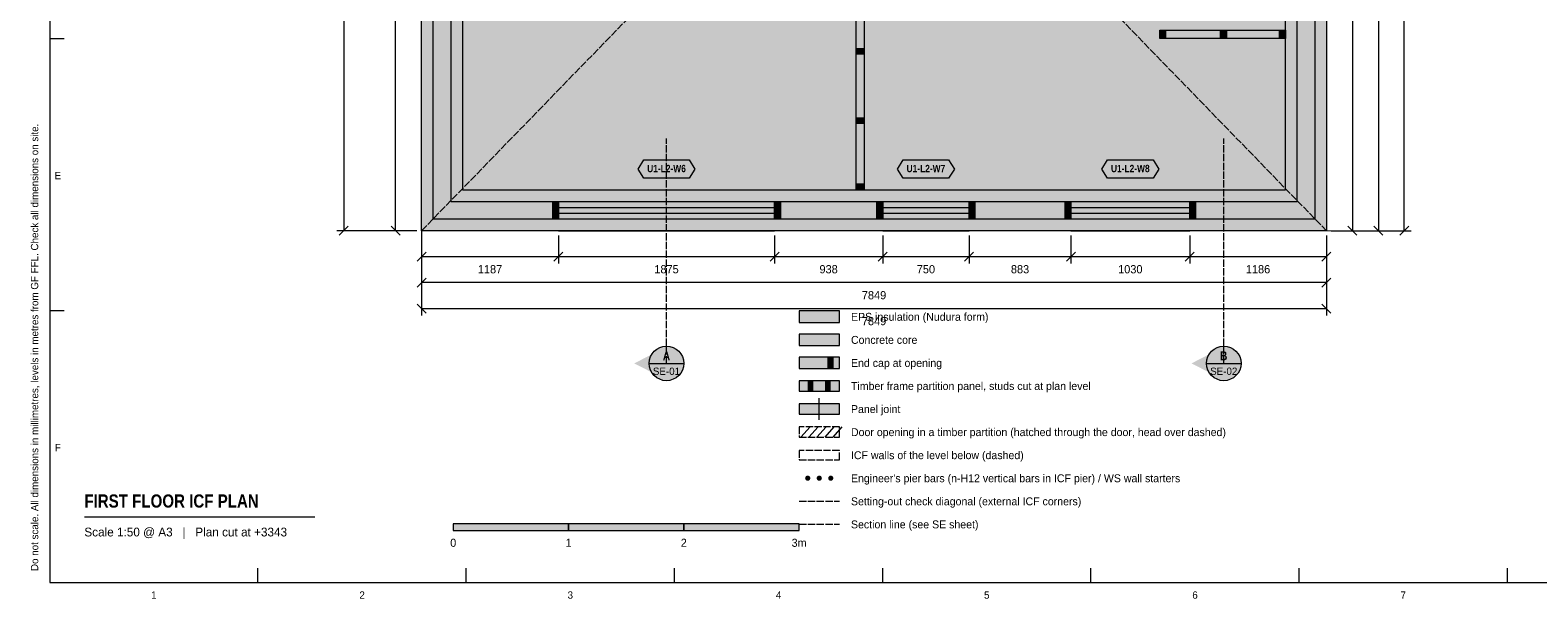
# Model space of a CAD drawing. Header units: millimetres. Extents: x 17 to 413, y 4 to 292.
# Tile 1 of 6: x 17 to 278, y 4 to 103. Entities that reach past the tile are written whole.
import ezdxf
from ezdxf.enums import TextEntityAlignment as Align

# ---------------------------------------------------------------- set-up
doc = ezdxf.new("R2010")
doc.units = ezdxf.units.MM
doc.linetypes.add('DASHED', pattern=[1.524, 1.27, -0.254])
for name, color, linetype in [('FILL-C_9E1A1A', 7, 'Continuous'), ('FILL-C_B2B2B5', 7, 'Continuous'), ('FILL-EPS', 7, 'Continuous'), ('FILL-INK', 7, 'Continuous'), ('FILL-RED', 7, 'Continuous'), ('FILL-TEAL_DK', 7, 'Continuous'), ('FILL-TIMBER', 7, 'Continuous'), ('FILL-WHITE', 7, 'Continuous'), ('LINE-C_85297A', 7, 'Continuous'), ('LINE-C_85297A-DASH', 7, 'DASHED'), ('LINE-INK', 7, 'Continuous'), ('LINE-INK-DASH', 7, 'DASHED'), ('LINE-RED', 7, 'Continuous'), ('LINE-RED-DASH', 7, 'DASHED'), ('LINE-STEEL_GREY', 7, 'Continuous'), ('LINE-STEEL_GREY-DASH', 7, 'DASHED'), ('LINE-TEAL_DK', 7, 'Continuous'), ('LINE-TIMBER_DK', 7, 'Continuous'), ('TEXT-INK', 7, 'Continuous'), ('TEXT-RED', 7, 'Continuous'), ('TEXT-STEEL_GREY', 7, 'Continuous'), ('TEXT-TEAL_DK', 7, 'Continuous')]:
    doc.layers.add(name, color=color, linetype=linetype)
doc.styles.add('OpenSansCondensed-Bold', font='OpenSansCondensed-Bold.ttf')

msp = doc.modelspace()

# ---------------------------------------------------------------- hatches: boundary and pattern name
at = {"layer": 'FILL-C_9E1A1A', "true_color": 0x9e1a1a}
h = msp.add_hatch(color=24, dxfattribs=at)
h.dxf.hatch_style = 1
h.paths.add_polyline_path([(151.95, 25.1), (151.93, 25.22), (151.89, 25.32), (151.82, 25.42), (151.72, 25.49), (151.62, 25.53), (151.5, 25.55), (151.38, 25.53), (151.28, 25.49), (151.18, 25.42), (151.11, 25.32), (151.07, 25.22), (151.05, 25.1), (151.07, 24.98), (151.11, 24.88), (151.18, 24.78), (151.28, 24.71), (151.38, 24.67), (151.5, 24.65), (151.62, 24.67), (151.72, 24.71), (151.82, 24.78), (151.89, 24.88), (151.93, 24.98)])
h = msp.add_hatch(color=24, dxfattribs=at)
h.dxf.hatch_style = 1
h.paths.add_polyline_path([(153.95, 25.1), (153.93, 25.22), (153.89, 25.32), (153.82, 25.42), (153.72, 25.49), (153.62, 25.53), (153.5, 25.55), (153.38, 25.53), (153.28, 25.49), (153.18, 25.42), (153.11, 25.32), (153.07, 25.22), (153.05, 25.1), (153.07, 24.98), (153.11, 24.88), (153.18, 24.78), (153.28, 24.71), (153.38, 24.67), (153.5, 24.65), (153.62, 24.67), (153.72, 24.71), (153.82, 24.78), (153.89, 24.88), (153.93, 24.98)])
h = msp.add_hatch(color=24, dxfattribs=at)
h.dxf.hatch_style = 1
h.paths.add_polyline_path([(155.95, 25.1), (155.93, 25.22), (155.89, 25.32), (155.82, 25.42), (155.72, 25.49), (155.62, 25.53), (155.5, 25.55), (155.38, 25.53), (155.28, 25.49), (155.18, 25.42), (155.11, 25.32), (155.07, 25.22), (155.05, 25.1), (155.07, 24.98), (155.11, 24.88), (155.18, 24.78), (155.28, 24.71), (155.38, 24.67), (155.5, 24.65), (155.62, 24.67), (155.72, 24.71), (155.82, 24.78), (155.89, 24.88), (155.93, 24.98)])
at = {"layer": 'FILL-C_B2B2B5', "true_color": 0xb2b2b5}
h = msp.add_hatch(color=253, dxfattribs=at)
h.dxf.hatch_style = 1
h.paths.add_polyline_path([(86.54, 227.46), (239.46, 227.46), (239.46, 70.04), (86.54, 70.04)])
h.paths.add_polyline_path([(236.41, 73.09), (236.41, 224.41), (89.59, 224.41), (89.59, 73.09)], flags=0)
h = msp.add_hatch(color=253, dxfattribs=at)
h.dxf.hatch_style = 1
h.paths.add_polyline_path([(150, 48.1), (157, 48.1), (157, 50.1), (150, 50.1)])
at = {"layer": 'FILL-EPS', "true_color": 0xccffff}
h = msp.add_hatch(color=7, dxfattribs=at)
h.dxf.hatch_style = 1
h.paths.add_polyline_path([(84.51, 229.49), (241.49, 229.49), (241.49, 68.01), (84.51, 68.01)])
h.paths.add_polyline_path([(86.54, 70.04), (239.46, 70.04), (239.46, 227.46), (86.54, 227.46)], flags=0)
h = msp.add_hatch(color=7, dxfattribs=at)
h.dxf.hatch_style = 1
h.paths.add_polyline_path([(89.59, 73.09), (89.59, 224.41), (236.41, 224.41), (236.41, 73.09)])
h.paths.add_polyline_path([(234.38, 75.12), (234.38, 222.38), (91.62, 222.38), (91.62, 75.12)], flags=0)
h = msp.add_hatch(color=7, dxfattribs=at)
h.dxf.hatch_style = 1
h.paths.add_polyline_path([(150, 52.1), (157, 52.1), (157, 54.1), (150, 54.1)])
h = msp.add_hatch(color=7, dxfattribs=at)
h.dxf.hatch_style = 1
h.paths.add_polyline_path([(150, 44.1), (157, 44.1), (157, 46.1), (150, 46.1)])
at = {"layer": 'FILL-INK', "true_color": 0x14141a}
h = msp.add_hatch(color=250, dxfattribs=at)
h.dxf.hatch_style = 1
h.paths.add_polyline_path([(90, 16), (110, 16), (110, 17.2), (90, 17.2)])
h = msp.add_hatch(color=250, dxfattribs=at)
h.dxf.hatch_style = 1
h.paths.add_polyline_path([(130, 16), (150, 16), (150, 17.2), (130, 17.2)])
at = {"layer": 'FILL-RED', "true_color": 0xb81a1f}
h = msp.add_hatch(color=242, dxfattribs=at)
h.dxf.hatch_style = 1
h.paths.add_polyline_path([(121.39, 45.01), (126.99, 42.16), (126.99, 47.86)])
h = msp.add_hatch(color=242, dxfattribs=at)
h.dxf.hatch_style = 1
h.paths.add_polyline_path([(218.07, 45.01), (223.67, 42.16), (223.67, 47.86)])
at = {"layer": 'FILL-TEAL_DK', "true_color": 0x006b5c}
h = msp.add_hatch(color=126, dxfattribs=at)
h.dxf.hatch_style = 1
h.paths.add_polyline_path([(107.25, 70.05), (107.25, 73.09), (108.25, 73.09), (108.25, 70.05), (107.25, 70.05)])
h = msp.add_hatch(color=126, dxfattribs=at)
h.dxf.hatch_style = 1
h.paths.add_polyline_path([(145.75, 73.09), (146.75, 73.09), (146.75, 70.05), (145.75, 70.05)])
h = msp.add_hatch(color=126, dxfattribs=at)
h.dxf.hatch_style = 1
h.paths.add_polyline_path([(163.5, 73.09), (164.5, 73.09), (164.5, 70.05), (163.5, 70.05)])
h = msp.add_hatch(color=126, dxfattribs=at)
h.dxf.hatch_style = 1
h.paths.add_polyline_path([(179.5, 73.09), (180.5, 73.09), (180.5, 70.05), (179.5, 70.05)])
h = msp.add_hatch(color=126, dxfattribs=at)
h.dxf.hatch_style = 1
h.paths.add_polyline_path([(196.16, 73.09), (197.16, 73.09), (197.16, 70.05), (196.16, 70.05)])
h = msp.add_hatch(color=126, dxfattribs=at)
h.dxf.hatch_style = 1
h.paths.add_polyline_path([(217.76, 73.09), (218.76, 73.09), (218.76, 70.05), (217.76, 70.05)])
h = msp.add_hatch(color=126, dxfattribs=at)
h.dxf.hatch_style = 1
h.paths.add_polyline_path([(155, 44.1), (155.9, 44.1), (155.9, 46.1), (155, 46.1)])
at = {"layer": 'FILL-TIMBER', "true_color": 0xeddbb8}
h = msp.add_hatch(color=254, dxfattribs=at)
h.dxf.hatch_style = 1
h.paths.add_polyline_path([(213.59, 101.38), (212.88, 101.38), (212.59, 101.38), (212.59, 101.79), (212.59, 102.78), (213.3, 102.78), (213.59, 102.78), (213.59, 102.37)])
h = msp.add_hatch(color=254, dxfattribs=at)
h.dxf.hatch_style = 1
h.paths.add_polyline_path([(224.12, 101.38), (223.41, 101.38), (223.12, 101.38), (223.12, 101.79), (223.12, 102.78), (223.83, 102.78), (224.12, 102.78), (224.12, 102.37)])
h = msp.add_hatch(color=254, dxfattribs=at)
h.dxf.hatch_style = 1
h.paths.add_polyline_path([(234.37, 101.38), (233.66, 101.38), (233.37, 101.38), (233.37, 101.79), (233.37, 102.78), (234.08, 102.78), (234.37, 102.78), (234.37, 102.37)])
h = msp.add_hatch(color=254, dxfattribs=at)
h.dxf.hatch_style = 1
h.paths.add_polyline_path([(161.28, 99.62), (161.28, 98.91), (161.28, 98.62), (160.87, 98.62), (159.88, 98.62), (159.88, 99.33), (159.88, 99.62), (160.29, 99.62)])
h = msp.add_hatch(color=254, dxfattribs=at)
h.dxf.hatch_style = 1
h.paths.add_polyline_path([(161.28, 87.62), (161.28, 86.91), (161.28, 86.62), (160.87, 86.62), (159.88, 86.62), (159.88, 87.33), (159.88, 87.62), (160.29, 87.62)])
h = msp.add_hatch(color=254, dxfattribs=at)
h.dxf.hatch_style = 1
h.paths.add_polyline_path([(161.28, 76.13), (161.28, 75.42), (161.28, 75.13), (160.87, 75.13), (159.88, 75.13), (159.88, 75.84), (159.88, 76.13), (160.29, 76.13)])
h = msp.add_hatch(color=254, dxfattribs=at)
h.dxf.hatch_style = 1
h.paths.add_polyline_path([(151.6, 40.2), (152.4, 40.2), (152.4, 42), (151.6, 42)])
h = msp.add_hatch(color=254, dxfattribs=at)
h.dxf.hatch_style = 1
h.paths.add_polyline_path([(154.6, 40.2), (155.4, 40.2), (155.4, 42), (154.6, 42)])
at = {"layer": 'FILL-WHITE', "true_color": 0xfaf5e8}
h = msp.add_hatch(color=7, dxfattribs=at)
h.dxf.hatch_style = 1
h.paths.add_polyline_path([(161.28, 75.13), (160.87, 75.13), (159.88, 75.13), (159.88, 75.84), (159.88, 76.13), (159.88, 86.62), (159.88, 87.33), (159.88, 87.62), (159.88, 98.62), (159.88, 99.33), (159.88, 99.62), (159.88, 110.62), (159.88, 111.33), (159.88, 111.62), (159.88, 122.62), (159.88, 123.33), (159.88, 123.62), (159.88, 126.02), (159.88, 126.73), (159.88, 127.02), (159.88, 134.62), (159.88, 135.33), (159.88, 135.62), (159.88, 146.44), (159.88, 147.15), (159.88, 147.44), (160.29, 147.44), (161.28, 147.44), (161.28, 146.73), (161.28, 146.44), (161.28, 135.62), (161.28, 134.91), (161.28, 134.62), (161.28, 128.42), (161.28, 127.43), (161.28, 127.02), (161.28, 126.31), (161.28, 126.02), (161.28, 123.62), (161.28, 122.91), (161.28, 122.62), (161.28, 111.62), (161.28, 110.91), (161.28, 110.62), (161.28, 99.62), (161.28, 98.91), (161.28, 98.62), (161.28, 87.62), (161.28, 86.91), (161.28, 86.62), (161.28, 76.13), (161.28, 75.42)])
h = msp.add_hatch(color=7, dxfattribs=at)
h.dxf.hatch_style = 1
h.paths.add_polyline_path([(212.59, 101.38), (212.59, 101.79), (212.59, 102.78), (213.3, 102.78), (213.59, 102.78), (223.12, 102.78), (223.83, 102.78), (224.12, 102.78), (233.37, 102.78), (234.08, 102.78), (234.37, 102.78), (234.37, 102.37), (234.37, 101.38), (233.66, 101.38), (233.37, 101.38), (224.12, 101.38), (223.41, 101.38), (223.12, 101.38), (213.59, 101.38), (212.88, 101.38)])
at = {"layer": 'FILL-WHITE', "true_color": 0xffffff}
h = msp.add_hatch(color=7, dxfattribs=at)
h.dxf.hatch_style = 1
h.paths.add_polyline_path([(122.06, 78.72), (123.06, 80.32), (130.94, 80.32), (131.94, 78.72), (130.94, 77.12), (123.06, 77.12)])
h = msp.add_hatch(color=7, dxfattribs=at)
h.dxf.hatch_style = 1
h.paths.add_polyline_path([(167.06, 78.72), (168.06, 80.32), (175.94, 80.32), (176.94, 78.72), (175.94, 77.12), (168.06, 77.12)])
h = msp.add_hatch(color=7, dxfattribs=at)
h.dxf.hatch_style = 1
h.paths.add_polyline_path([(202.52, 78.72), (203.52, 80.32), (211.4, 80.32), (212.4, 78.72), (211.4, 77.12), (203.52, 77.12)])
h = msp.add_hatch(color=7, dxfattribs=at)
h.dxf.hatch_style = 1
h.paths.add_polyline_path([(129.99, 45.01), (129.89, 45.79), (129.59, 46.51), (129.11, 47.13), (128.49, 47.61), (127.77, 47.91), (126.99, 48.01), (126.21, 47.91), (125.49, 47.61), (124.87, 47.13), (124.39, 46.51), (124.09, 45.79), (123.99, 45.01), (124.09, 44.23), (124.39, 43.51), (124.87, 42.89), (125.49, 42.41), (126.21, 42.11), (126.99, 42.01), (127.77, 42.11), (128.49, 42.41), (129.11, 42.89), (129.59, 43.51), (129.89, 44.23)])
h = msp.add_hatch(color=7, dxfattribs=at)
h.dxf.hatch_style = 1
h.paths.add_polyline_path([(226.67, 45.01), (226.57, 45.79), (226.27, 46.51), (225.79, 47.13), (225.17, 47.61), (224.45, 47.91), (223.67, 48.01), (222.89, 47.91), (222.17, 47.61), (221.55, 47.13), (221.07, 46.51), (220.77, 45.79), (220.67, 45.01), (220.77, 44.23), (221.07, 43.51), (221.55, 42.89), (222.17, 42.41), (222.89, 42.11), (223.67, 42.01), (224.45, 42.11), (225.17, 42.41), (225.79, 42.89), (226.27, 43.51), (226.57, 44.23)])
at = {"layer": 'FILL-WHITE', "true_color": 0xfaf5e8}
h = msp.add_hatch(color=7, dxfattribs=at)
h.dxf.hatch_style = 1
h.paths.add_polyline_path([(150, 40.2), (157, 40.2), (157, 42), (150, 42)])
h = msp.add_hatch(color=7, dxfattribs=at)
h.dxf.hatch_style = 1
h.paths.add_polyline_path([(150, 36.2), (157, 36.2), (157, 38), (150, 38)])
at = {"layer": 'FILL-WHITE', "true_color": 0xffffff}
h = msp.add_hatch(color=7, dxfattribs=at)
h.dxf.hatch_style = 1
h.paths.add_polyline_path([(110, 16), (130, 16), (130, 17.2), (110, 17.2)])

# ---------------------------------------------------------------- linework, layer by layer
at = {"layer": 'LINE-C_85297A', "lineweight": 5}
for p, q in [((84.53, 66.81), (84.49, 69.21)), ((240.29, 68.03), (242.69, 67.99))]:
    msp.add_line(p, q, dxfattribs=at)
at = {"layer": 'LINE-C_85297A-DASH', "lineweight": 5}
for p, q in [((84.51, 68.01), (241.49, 229.49)), ((84.51, 229.49), (241.49, 68.01)), ((150, 21.1), (157, 21.1))]:
    msp.add_line(p, q, dxfattribs=at)
at = {"layer": 'LINE-INK', "lineweight": 5}
for p, q in [((71.01, 229.49), (71.01, 68.01)), ((80.01, 68.01), (80.01, 229.49)), ((245.99, 229.49), (245.99, 68.01)), ((250.49, 229.49), (250.49, 68.01)), ((254.99, 68.01), (254.99, 229.49)), ((20, 101.33), (22.5, 101.33)), ((108.25, 75.12), (145.75, 75.12)), ((164.5, 75.12), (179.5, 75.12)), ((197.16, 75.12), (217.76, 75.12)), ((108.25, 72.07), (145.75, 72.07)), ((108.25, 71.07), (145.75, 71.07)), ((164.5, 72.07), (179.5, 72.07)), ((164.5, 71.07), (179.5, 71.07)), ((197.16, 72.07), (217.76, 72.07)), ((197.16, 71.07), (217.76, 71.07)), ((83.71, 68.01), (69.81, 68.01)), ((71.79, 68.79), (70.23, 67.23)), ((83.71, 68.01), (78.81, 68.01)), ((80.79, 67.23), (79.23, 68.79)), ((108.25, 68.01), (145.75, 68.01)), ((164.5, 68.01), (179.5, 68.01)), ((197.16, 68.01), (217.76, 68.01)), ((242.29, 68.01), (247.19, 68.01)), ((242.29, 68.01), (251.69, 68.01)), ((242.29, 68.01), (256.19, 68.01)), ((245.21, 68.79), (246.77, 67.23)), ((249.71, 68.79), (251.27, 67.23)), ((254.21, 67.23), (255.77, 68.79)), ((84.51, 67.21), (84.51, 62.31)), ((84.51, 67.21), (84.51, 57.81)), ((84.51, 67.21), (84.51, 53.31)), ((108.25, 67.21), (108.25, 62.31)), ((145.75, 67.21), (145.75, 62.31)), ((164.5, 67.21), (164.5, 62.31)), ((179.5, 67.21), (179.5, 62.31)), ((197.16, 67.21), (197.16, 62.31)), ((217.76, 67.21), (217.76, 62.31)), ((241.49, 67.21), (241.49, 62.31)), ((241.49, 67.21), (241.49, 57.81)), ((241.49, 67.21), (241.49, 53.31)), ((85.29, 64.29), (83.73, 62.73)), ((241.49, 63.51), (84.51, 63.51)), ((109.03, 64.29), (107.47, 62.73)), ((146.53, 64.29), (144.97, 62.73)), ((165.28, 64.29), (163.72, 62.73)), ((180.28, 64.29), (178.72, 62.73)), ((197.94, 64.29), (196.38, 62.73)), ((218.54, 64.29), (216.98, 62.73)), ((242.27, 64.29), (240.71, 62.73)), ((85.29, 59.79), (83.73, 58.23)), ((241.49, 59.01), (84.51, 59.01)), ((242.27, 59.79), (240.71, 58.23)), ((83.73, 55.29), (85.29, 53.73)), ((240.71, 55.29), (242.27, 53.73)), ((20, 54.17), (22.5, 54.17)), ((84.51, 54.51), (241.49, 54.51)), ((153.5, 35.2), (153.5, 39)), ((26, 18.4), (66, 18.4)), ((56.12, 7), (56.12, 9.5)), ((92.25, 7), (92.25, 9.5)), ((128.38, 7), (128.38, 9.5)), ((164.5, 7), (164.5, 9.5)), ((200.62, 7), (200.62, 9.5)), ((236.75, 7), (236.75, 9.5)), ((272.88, 7), (272.88, 9.5))]:
    msp.add_line(p, q, dxfattribs=at)
for points in [[(20, 7), (413, 7), (413, 290), (20, 290)], [(84.51, 68.01), (84.51, 229.49), (241.49, 229.49), (241.49, 68.01)], [(91.62, 75.12), (234.38, 75.12), (234.38, 222.38), (91.62, 222.38)], [(212.59, 101.38), (212.59, 101.38), (212.59, 101.38), (212.59, 101.79), (212.59, 102.78), (212.59, 102.78), (212.59, 102.78), (213.3, 102.78), (213.59, 102.78), (223.12, 102.78), (223.83, 102.78), (224.12, 102.78), (233.37, 102.78), (234.08, 102.78), (234.37, 102.78), (234.37, 102.78), (234.37, 102.78), (234.37, 102.37), (234.37, 101.38), (234.37, 101.38), (234.37, 101.38), (233.66, 101.38), (233.37, 101.38), (224.12, 101.38), (223.41, 101.38), (223.12, 101.38), (213.59, 101.38), (212.88, 101.38)], [(150, 52.1), (157, 52.1), (157, 54.1), (150, 54.1)], [(150, 44.1), (157, 44.1), (157, 46.1), (150, 46.1)], [(150, 40.2), (157, 40.2), (157, 42), (150, 42)], [(150, 36.2), (157, 36.2), (157, 38), (150, 38)], [(90, 16), (110, 16), (110, 17.2), (90, 17.2)], [(110, 16), (130, 16), (130, 17.2), (110, 17.2)], [(130, 16), (150, 16), (150, 17.2), (130, 17.2)]]:
    msp.add_lwpolyline(points, close=True, dxfattribs=at)
msp.add_lwpolyline([(161.28, 110.62), (161.28, 99.62), (161.28, 98.91), (161.28, 98.62), (161.28, 87.62), (161.28, 86.91), (161.28, 86.62), (161.28, 76.13), (161.28, 75.42), (161.28, 75.13), (161.28, 75.13), (160.87, 75.13), (159.88, 75.13), (159.88, 75.13), (159.88, 75.84), (159.88, 76.13), (159.88, 86.62), (159.88, 87.33), (159.88, 87.62), (159.88, 98.62), (159.88, 99.33), (159.88, 99.62), (159.88, 110.62)], dxfattribs=at)
at = {"layer": 'LINE-INK-DASH', "lineweight": 5}
msp.add_lwpolyline([(150, 32.2), (157, 32.2), (157, 34), (150, 34)], close=True, dxfattribs=at)
at = {"layer": 'LINE-RED', "lineweight": 5}
for p, q in [((123.99, 45.01), (129.99, 45.01)), ((220.67, 45.01), (226.67, 45.01))]:
    msp.add_line(p, q, dxfattribs=at)
for centre in [(126.99, 45.01), (223.67, 45.01)]:
    msp.add_circle(centre, 3, dxfattribs=at)
at = {"layer": 'LINE-RED-DASH', "lineweight": 5}
for p, q in [((126.99, 45.01), (126.99, 84.01)), ((223.67, 45.01), (223.67, 84.01)), ((150, 17.1), (157, 17.1))]:
    msp.add_line(p, q, dxfattribs=at)
at = {"layer": 'LINE-STEEL_GREY', "lineweight": 5}
for points in [[(86.54, 227.46), (239.46, 227.46), (239.46, 70.04), (86.54, 70.04)], [(236.41, 73.09), (236.41, 224.41), (89.59, 224.41), (89.59, 73.09)], [(150, 48.1), (157, 48.1), (157, 50.1), (150, 50.1)]]:
    msp.add_lwpolyline(points, close=True, dxfattribs=at)
at = {"layer": 'LINE-STEEL_GREY-DASH', "lineweight": 5}
for points in [[(84.51, 229.49), (241.49, 229.49), (241.49, 68.01), (84.51, 68.01)], [(234.38, 222.38), (91.62, 222.38), (91.62, 75.12), (234.38, 75.12)], [(150, 28.3), (157, 28.3), (157, 29.9), (150, 29.9)]]:
    msp.add_lwpolyline(points, close=True, dxfattribs=at)
at = {"layer": 'LINE-TEAL_DK', "lineweight": 5}
for points in [[(122.06, 78.72), (123.06, 80.32), (130.94, 80.32), (131.94, 78.72), (130.94, 77.12), (123.06, 77.12)], [(167.06, 78.72), (168.06, 80.32), (175.94, 80.32), (176.94, 78.72), (175.94, 77.12), (168.06, 77.12)], [(202.52, 78.72), (203.52, 80.32), (211.4, 80.32), (212.4, 78.72), (211.4, 77.12), (203.52, 77.12)], [(107.25, 70.05), (107.25, 70.05), (107.25, 73.09), (107.25, 73.09), (107.25, 73.09), (107.25, 73.09), (108.25, 73.09), (108.25, 73.09), (108.25, 73.09), (108.25, 73.09), (108.25, 70.05), (108.25, 70.05), (108.25, 70.05), (108.25, 70.05), (107.25, 70.05), (107.25, 70.05)], [(145.75, 73.09), (146.75, 73.09), (146.75, 70.05), (145.75, 70.05)], [(163.5, 73.09), (164.5, 73.09), (164.5, 70.05), (163.5, 70.05)], [(179.5, 73.09), (180.5, 73.09), (180.5, 70.05), (179.5, 70.05)], [(196.16, 73.09), (197.16, 73.09), (197.16, 70.05), (196.16, 70.05)], [(217.76, 73.09), (218.76, 73.09), (218.76, 70.05), (217.76, 70.05)], [(155, 44.1), (155.9, 44.1), (155.9, 46.1), (155, 46.1)]]:
    msp.add_lwpolyline(points, close=True, dxfattribs=at)
at = {"layer": 'LINE-TIMBER_DK', "lineweight": 5}
for p, q in [((150.3, 32.2), (151.9, 34)), ((151.7, 32.2), (153.3, 34)), ((153.1, 32.2), (154.7, 34)), ((154.5, 32.2), (156.1, 34)), ((155.9, 32.2), (157.5, 34))]:
    msp.add_line(p, q, dxfattribs=at)
for points in [[(213.59, 101.38), (212.88, 101.38), (212.59, 101.38), (212.59, 101.79), (212.59, 102.78), (213.3, 102.78), (213.59, 102.78), (213.59, 102.37)], [(224.12, 101.38), (223.41, 101.38), (223.12, 101.38), (223.12, 101.79), (223.12, 102.78), (223.83, 102.78), (224.12, 102.78), (224.12, 102.37)], [(234.37, 101.38), (233.66, 101.38), (233.37, 101.38), (233.37, 101.79), (233.37, 102.78), (234.08, 102.78), (234.37, 102.78), (234.37, 102.37)], [(161.28, 99.62), (161.28, 98.91), (161.28, 98.62), (160.87, 98.62), (159.88, 98.62), (159.88, 99.33), (159.88, 99.62), (160.29, 99.62)], [(161.28, 87.62), (161.28, 86.91), (161.28, 86.62), (160.87, 86.62), (159.88, 86.62), (159.88, 87.33), (159.88, 87.62), (160.29, 87.62)], [(161.28, 76.13), (161.28, 75.42), (161.28, 75.13), (160.87, 75.13), (159.88, 75.13), (159.88, 75.84), (159.88, 76.13), (160.29, 76.13)], [(151.6, 40.2), (152.4, 40.2), (152.4, 42), (151.6, 42)], [(154.6, 40.2), (155.4, 40.2), (155.4, 42), (154.6, 42)]]:
    msp.add_lwpolyline(points, close=True, dxfattribs=at)

# ---------------------------------------------------------------- texts
at = {"layer": 'TEXT-INK'}
for s, height, p in [('1187', 1.422, (96.38, 60.63)), ('1875', 1.422, (127, 60.63)), ('938', 1.422, (155.12, 60.63)), ('750', 1.422, (172, 60.63)), ('883', 1.422, (188.33, 60.63)), ('1030', 1.422, (207.46, 60.63)), ('1186', 1.422, (229.62, 60.63)), ('7849', 1.422, (163, 56.13)), ('7849', 1.422, (163, 51.63)), ('0', 1.4, (90, 13.2)), ('1', 1.4, (110, 13.2)), ('2', 1.4, (130, 13.2)), ('3m', 1.397, (150, 13.2))]:
    msp.add_text(s, height=height, dxfattribs=at).set_placement(p, align=Align.CENTER)
for s, p in [('EPS insulation (Nudura form)', (159, 52.4)), ('Concrete core', (159, 48.4)), ('End cap at opening', (159, 44.4)), ('Timber frame partition panel, studs cut at plan level', (159, 40.4)), ('Panel joint', (159, 36.4)), ('Door opening in a timber partition (hatched through the door, head over dashed)', (159, 32.4)), ('ICF walls of the level below (dashed)', (159, 28.4)), ("Engineer's pier bars (n-H12 vertical bars in ICF pier) / WS wall starters", (159, 24.4)), ('Setting-out check diagonal (external ICF corners)', (159, 20.4)), ('Section line (see SE sheet)', (159, 16.4))]:
    msp.add_text(s, height=1.3716, dxfattribs=at).set_placement(p)
at = {"layer": 'TEXT-INK', "style": 'OpenSansCondensed-Bold'}
msp.add_text('FIRST FLOOR ICF PLAN', height=2.286, dxfattribs=at).set_placement((26, 20))
at = {"layer": 'TEXT-RED', "style": 'OpenSansCondensed-Bold'}
for s, p in [('A', (126.99, 45.56)), ('B', (223.67, 45.56))]:
    msp.add_text(s, height=1.52, dxfattribs=at).set_placement(p, align=Align.CENTER)
at = {"layer": 'TEXT-RED'}
for s, p in [('SE-01', (126.99, 43.01)), ('SE-02', (223.67, 43.01))]:
    msp.add_text(s, height=1.27, dxfattribs=at).set_placement(p, align=Align.CENTER)
at = {"layer": 'TEXT-STEEL_GREY'}
msp.add_text('Do not scale. All dimensions in millimetres, levels in metres from GF FFL. Check all dimensions on site.', height=1.27, rotation=90, dxfattribs=at).set_placement((18, 9))
for s, p in [('E', (21.4, 76.95)), ('F', (21.4, 29.78)), ('1', (38.06, 4.2)), ('2', (74.19, 4.2)), ('3', (110.31, 4.2)), ('4', (146.44, 4.2)), ('5', (182.56, 4.2)), ('6', (218.69, 4.2)), ('7', (254.81, 4.2))]:
    msp.add_text(s, height=1.27, dxfattribs=at).set_placement(p, align=Align.CENTER)
msp.add_text('Scale 1:50 @ A3   |   Plan cut at +3343', height=1.524, dxfattribs=at).set_placement((26, 15))
at = {"layer": 'TEXT-TEAL_DK', "style": 'OpenSansCondensed-Bold'}
for s, p in [('U1-L2-W6', (127, 78.17)), ('U1-L2-W7', (172, 78.17)), ('U1-L2-W8', (207.46, 78.17))]:
    msp.add_text(s, height=1.27, dxfattribs=at).set_placement(p, align=Align.CENTER)

doc.saveas('drawing.dxf')
